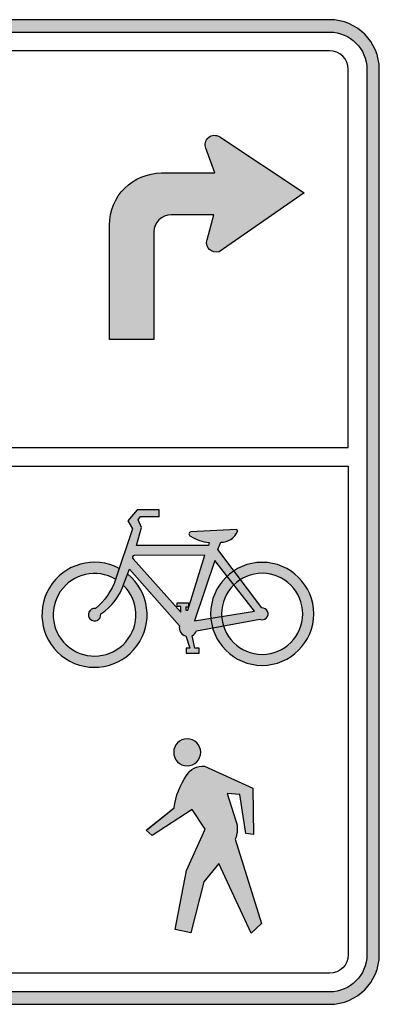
# Model space of a CAD drawing. Header units: inches. Extents: x -0.5 to 0.5, y -0.5 to 0.5.
# Tile 2 of 2: x 0.14 to 0.5, y -0.5 to 0.5. Entities that reach past the tile are written whole.
import ezdxf

# ---------------------------------------------------------------- set-up
doc = ezdxf.new("R2010")
doc.units = ezdxf.units.IN
doc.header["$MEASUREMENT"] = 0

msp = doc.modelspace()

# ---------------------------------------------------------------- hatches: boundary and pattern name
h = msp.add_hatch(color=7)
edge = h.paths.add_edge_path()
edge.add_spline(control_points=[(0.5, 0.44939), (0.5, 0.47726), (0.47741, 0.49985), (0.44954, 0.49985)], knot_values=[0, 0, 0, 0, 1, 1, 1, 1], degree=3, periodic=0)
edge.add_line((0.44954, 0.49985), (-0.44954, 0.49985))
edge.add_spline(control_points=[(-0.44954, 0.49985), (-0.46292, 0.49985), (-0.47576, 0.49453), (-0.48522, 0.48507), (-0.49468, 0.47561), (-0.5, 0.46277), (-0.5, 0.44939)], knot_values=[0, 0, 0, 0, 1, 1, 1, 2, 2, 2, 2], degree=3, periodic=0)
edge.add_line((-0.5, 0.44939), (-0.5, -0.44939))
edge.add_spline(control_points=[(-0.5, -0.44939), (-0.5, -0.46277), (-0.49468, -0.47561), (-0.48522, -0.48507), (-0.47576, -0.49453), (-0.46292, -0.49985), (-0.44954, -0.49985)], knot_values=[0, 0, 0, 0, 1, 1, 1, 2, 2, 2, 2], degree=3, periodic=0)
edge.add_line((-0.44954, -0.49985), (0.44954, -0.49985))
edge.add_spline(control_points=[(0.44954, -0.49985), (0.47741, -0.49985), (0.5, -0.47726), (0.5, -0.44939)], knot_values=[0, 0, 0, 0, 1, 1, 1, 1], degree=3, periodic=0)
edge.add_line((0.5, -0.44939), (0.5, 0.44939))
edge = h.paths.add_edge_path(flags=0)
edge.add_line((-0.48739, -0.44939), (-0.48739, 0.44939))
edge.add_spline(control_points=[(-0.48739, 0.44939), (-0.48739, 0.47029), (-0.47044, 0.48723), (-0.44954, 0.48723)], knot_values=[0, 0, 0, 0, 1, 1, 1, 1], degree=3, periodic=0)
edge.add_line((-0.44954, 0.48723), (0.44954, 0.48723))
edge.add_spline(control_points=[(0.44954, 0.48723), (0.47044, 0.48723), (0.48739, 0.47029), (0.48739, 0.44939)], knot_values=[0, 0, 0, 0, 1, 1, 1, 1], degree=3, periodic=0)
edge.add_line((0.48739, 0.44939), (0.48739, -0.44939))
edge.add_spline(control_points=[(0.48739, -0.44939), (0.48739, -0.47029), (0.47044, -0.48723), (0.44954, -0.48723)], knot_values=[0, 0, 0, 0, 1, 1, 1, 1], degree=3, periodic=0)
edge.add_line((0.44954, -0.48723), (-0.44954, -0.48723))
edge.add_spline(control_points=[(-0.44954, -0.48723), (-0.47044, -0.48723), (-0.48739, -0.47029), (-0.48739, -0.44939)], knot_values=[0, 0, 0, 0, 1, 1, 1, 1], degree=3, periodic=0)
h = msp.add_hatch(color=7)
edge = h.paths.add_edge_path()
edge.add_spline(control_points=[(0.5, 0.44939), (0.5, 0.47726), (0.47741, 0.49985), (0.44954, 0.49985)], knot_values=[0, 0, 0, 0, 1, 1, 1, 1], degree=3, periodic=0)
edge.add_line((0.44954, 0.49985), (-0.44954, 0.49985))
edge.add_spline(control_points=[(-0.44954, 0.49985), (-0.46292, 0.49985), (-0.47576, 0.49453), (-0.48522, 0.48507), (-0.49468, 0.47561), (-0.5, 0.46277), (-0.5, 0.44939)], knot_values=[0, 0, 0, 0, 1, 1, 1, 2, 2, 2, 2], degree=3, periodic=0)
edge.add_line((-0.5, 0.44939), (-0.5, 0.06553))
edge.add_line((-0.5, 0.06553), (-0.48739, 0.06553))
edge.add_line((-0.48739, 0.06553), (-0.48739, 0.44939))
edge.add_spline(control_points=[(-0.48739, 0.44939), (-0.48739, 0.45943), (-0.4834, 0.46905), (-0.4763, 0.47615), (-0.4692, 0.48325), (-0.45958, 0.48723), (-0.44954, 0.48723)], knot_values=[0, 0, 0, 0, 1, 1, 1, 2, 2, 2, 2], degree=3, periodic=0)
edge.add_line((-0.44954, 0.48723), (0.44954, 0.48723))
edge.add_spline(control_points=[(0.44954, 0.48723), (0.47044, 0.48723), (0.48739, 0.47029), (0.48739, 0.44939)], knot_values=[0, 0, 0, 0, 1, 1, 1, 1], degree=3, periodic=0)
edge.add_line((0.48739, 0.44939), (0.48739, 0.06553))
edge.add_line((0.48739, 0.06553), (0.5, 0.06553))
edge.add_line((0.5, 0.06553), (0.5, 0.44939))
h = msp.add_hatch(color=7)
edge = h.paths.add_edge_path()
edge.add_line((0.33805, 0.3809), (0.42375, 0.32401))
edge.add_line((0.42375, 0.32401), (0.33744, 0.26406))
edge.add_spline(control_points=[(0.33744, 0.26406), (0.33398, 0.26311), (0.33028, 0.26408), (0.32775, 0.26661), (0.32522, 0.26914), (0.32424, 0.27284), (0.32519, 0.2763)], knot_values=[0, 0, 0, 0, 1, 1, 1, 2, 2, 2, 2], degree=3, periodic=0)
edge.add_line((0.32519, 0.2763), (0.33223, 0.30181))
edge.add_line((0.33223, 0.30181), (0.28887, 0.30181))
edge.add_spline(control_points=[(0.28887, 0.30181), (0.27913, 0.30181), (0.27124, 0.29392), (0.27124, 0.28419)], knot_values=[0, 0, 0, 0, 1, 1, 1, 1], degree=3, periodic=0)
edge.add_line((0.27124, 0.28419), (0.27124, 0.17513))
edge.add_line((0.27124, 0.17513), (0.22615, 0.17513))
edge.add_line((0.22615, 0.17513), (0.22615, 0.29132))
edge.add_spline(control_points=[(0.22615, 0.29132), (0.22615, 0.32052), (0.24983, 0.3442), (0.27903, 0.3442)], knot_values=[0, 0, 0, 0, 1, 1, 1, 1], degree=3, periodic=0)
edge.add_line((0.27903, 0.3442), (0.33315, 0.3442))
edge.add_line((0.33315, 0.3442), (0.32397, 0.36928))
edge.add_spline(control_points=[(0.32397, 0.36928), (0.32235, 0.37315), (0.32346, 0.37763), (0.3267, 0.38031), (0.32994, 0.38298), (0.33455, 0.38322), (0.33805, 0.3809)], knot_values=[0, 0, 0, 0, 1, 1, 1, 2, 2, 2, 2], degree=3, periodic=0)
h = msp.add_hatch(color=7)
edge = h.paths.add_edge_path()
edge.add_spline(control_points=[(0.35616, -0.01977), (0.35636, -0.01932), (0.3563, -0.01879), (0.35599, -0.01841), (0.35569, -0.01802), (0.3552, -0.01783), (0.35471, -0.01792)], knot_values=[0, 0, 0, 0, 1, 1, 1, 2, 2, 2, 2], degree=3, periodic=0)
edge.add_line((0.35471, -0.01792), (0.30893, -0.02016))
edge.add_spline(control_points=[(0.30893, -0.02016), (0.30787, -0.02021), (0.30701, -0.02104), (0.30691, -0.0221), (0.30681, -0.02316), (0.3075, -0.02413), (0.30854, -0.02438)], knot_values=[0, 0, 0, 0, 1, 1, 1, 2, 2, 2, 2], degree=3, periodic=0)
edge.add_spline(control_points=[(0.30854, -0.02438), (0.31405, -0.02826), (0.32054, -0.03049), (0.32727, -0.03084)], knot_values=[0, 0, 0, 0, 1, 1, 1, 1], degree=3, periodic=0)
edge.add_line((0.32727, -0.03084), (0.32661, -0.034))
edge.add_line((0.32661, -0.034), (0.25352, -0.034))
edge.add_line((0.25352, -0.034), (0.25888, -0.0157))
edge.add_line((0.25888, -0.0157), (0.25537, -0.00809))
edge.add_line((0.25537, -0.00809), (0.25764, -0.00468))
edge.add_line((0.25764, -0.00468), (0.27658, -0.0047))
edge.add_line((0.27658, -0.0047), (0.27659, 0.00236))
edge.add_line((0.27659, 0.00236), (0.25436, 0.00236))
edge.add_line((0.25436, 0.00236), (0.24478, -0.00904))
edge.add_line((0.24478, -0.00904), (0.24965, -0.01721))
edge.add_line((0.24965, -0.01721), (0.23246, -0.06837))
edge.add_spline(control_points=[(0.23246, -0.06837), (0.22854, -0.08002), (0.22141, -0.09032), (0.21189, -0.09809)], knot_values=[0, 0, 0, 0, 1, 1, 1, 1], degree=3, periodic=0)
edge.add_spline(control_points=[(0.21189, -0.09809), (0.20921, -0.09772), (0.20659, -0.09911), (0.20539, -0.10154), (0.20418, -0.10396), (0.20466, -0.10688), (0.20657, -0.1088), (0.20848, -0.11072), (0.2114, -0.11121), (0.21383, -0.11002), (0.21626, -0.10883), (0.21766, -0.10622), (0.21731, -0.10353)], knot_values=[0, 0, 0, 0, 1, 1, 1, 2, 2, 2, 3, 3, 3, 4, 4, 4, 4], degree=3, periodic=0)
edge.add_spline(control_points=[(0.21731, -0.10353), (0.22872, -0.09615), (0.23712, -0.08495), (0.24101, -0.07193)], knot_values=[0, 0, 0, 0, 1, 1, 1, 1], degree=3, periodic=0)
edge.add_line((0.24101, -0.07193), (0.24646, -0.05795))
edge.add_line((0.24646, -0.05795), (0.29734, -0.11551))
edge.add_spline(control_points=[(0.29734, -0.11551), (0.29672, -0.11773), (0.29707, -0.12011), (0.29829, -0.12207), (0.29952, -0.12402), (0.30151, -0.12537), (0.30379, -0.12578)], knot_values=[0, 0, 0, 0, 1, 1, 1, 2, 2, 2, 2], degree=3, periodic=0)
edge.add_line((0.30379, -0.12578), (0.30766, -0.1381))
edge.add_line((0.30766, -0.1381), (0.30407, -0.1381))
edge.add_line((0.30407, -0.1381), (0.30407, -0.14332))
edge.add_line((0.30407, -0.14332), (0.31736, -0.14332))
edge.add_line((0.31736, -0.14332), (0.31736, -0.1381))
edge.add_line((0.31736, -0.1381), (0.31298, -0.1381))
edge.add_line((0.31298, -0.1381), (0.31024, -0.12567))
edge.add_spline(control_points=[(0.31024, -0.12567), (0.31219, -0.12453), (0.3137, -0.12276), (0.31452, -0.12066)], knot_values=[0, 0, 0, 0, 1, 1, 1, 1], degree=3, periodic=0)
edge.add_line((0.31452, -0.12066), (0.33087, -0.11767))
edge.add_spline(control_points=[(0.33087, -0.11767), (0.32995, -0.11442), (0.32935, -0.11109), (0.32907, -0.10772)], knot_values=[0, 0, 0, 0, 1, 1, 1, 1], degree=3, periodic=0)
edge.add_line((0.32907, -0.10772), (0.31266, -0.11037))
edge.add_line((0.31266, -0.11037), (0.33318, -0.04938))
edge.add_line((0.33318, -0.04938), (0.34555, -0.06514))
edge.add_spline(control_points=[(0.34555, -0.06514), (0.3477, -0.06314), (0.35002, -0.06132), (0.35247, -0.05971)], knot_values=[0, 0, 0, 0, 1, 1, 1, 1], degree=3, periodic=0)
edge.add_line((0.35247, -0.05971), (0.3362, -0.03804))
edge.add_line((0.3362, -0.03804), (0.33915, -0.03071))
edge.add_spline(control_points=[(0.33915, -0.03071), (0.3465, -0.03082), (0.35321, -0.0265), (0.35616, -0.01977)], knot_values=[0, 0, 0, 0, 1, 1, 1, 1], degree=3, periodic=0)
edge = h.paths.add_edge_path(flags=0)
edge.add_line((0.32309, -0.04386), (0.30583, -0.09963))
edge.add_line((0.30583, -0.09963), (0.30384, -0.09963))
edge.add_line((0.30384, -0.09963), (0.30384, -0.09646))
edge.add_line((0.30384, -0.09646), (0.30629, -0.09646))
edge.add_line((0.30629, -0.09646), (0.30629, -0.09239))
edge.add_line((0.30629, -0.09239), (0.29506, -0.09239))
edge.add_line((0.29506, -0.09239), (0.29506, -0.0961))
edge.add_line((0.29506, -0.0961), (0.29859, -0.0961))
edge.add_line((0.29859, -0.0961), (0.29859, -0.10171))
edge.add_line((0.29859, -0.10171), (0.25042, -0.04761))
edge.add_spline(control_points=[(0.25042, -0.04761), (0.24968, -0.04718), (0.24931, -0.0463), (0.24953, -0.04547), (0.24976, -0.04464), (0.25051, -0.04407), (0.25136, -0.04406)], knot_values=[0, 0, 0, 0, 1, 1, 1, 2, 2, 2, 2], degree=3, periodic=0)
edge.add_line((0.25136, -0.04406), (0.32309, -0.04386))
h = msp.add_hatch(color=7)
edge = h.paths.add_edge_path()
edge.add_line((0.24456, -0.06284), (0.24101, -0.07193))
edge.add_spline(control_points=[(0.24101, -0.07193), (0.24078, -0.07271), (0.24053, -0.07348), (0.24027, -0.07424)], knot_values=[0, 0, 0, 0, 1, 1, 1, 1], degree=3, periodic=0)
edge.add_spline(control_points=[(0.24027, -0.07424), (0.25621, -0.08972), (0.25732, -0.11494), (0.24281, -0.13176), (0.22829, -0.14858), (0.20318, -0.15116), (0.18554, -0.13766), (0.1679, -0.12415), (0.16385, -0.09923), (0.1763, -0.08084), (0.18875, -0.06244), (0.21339, -0.05693), (0.23249, -0.06829)], knot_values=[0, 0, 0, 0, 1, 1, 1, 2, 2, 2, 3, 3, 3, 4, 4, 4, 4], degree=3, periodic=0)
edge.add_line((0.23249, -0.06829), (0.23618, -0.05729))
edge.add_spline(control_points=[(0.23618, -0.05729), (0.21105, -0.04387), (0.17982, -0.05256), (0.16523, -0.07702), (0.15064, -0.10149), (0.15784, -0.1331), (0.18159, -0.14883), (0.20534, -0.16455), (0.23726, -0.15885), (0.25409, -0.13586), (0.27092, -0.11288), (0.26672, -0.08073), (0.24456, -0.06284)], knot_values=[0, 0, 0, 0, 1, 1, 1, 2, 2, 2, 3, 3, 3, 4, 4, 4, 4], degree=3, periodic=0)
h = msp.add_hatch(color=7)
edge = h.paths.add_edge_path()
edge.add_line((0.35247, -0.05971), (0.35919, -0.06865))
edge.add_spline(control_points=[(0.35919, -0.06865), (0.37187, -0.06063), (0.3879, -0.06014), (0.40104, -0.06738), (0.41417, -0.07461), (0.42234, -0.08842), (0.42234, -0.10342), (0.42234, -0.12375), (0.40748, -0.14103), (0.38738, -0.14409), (0.36728, -0.14715), (0.34796, -0.13507), (0.34191, -0.11566)], knot_values=[0, 0, 0, 0, 1, 1, 1, 2, 2, 2, 3, 3, 3, 4, 4, 4, 4], degree=3, periodic=0)
edge.add_line((0.34191, -0.11566), (0.33087, -0.11767))
edge.add_spline(control_points=[(0.33087, -0.11767), (0.33799, -0.14279), (0.36253, -0.15881), (0.38839, -0.15522), (0.41424, -0.15163), (0.43349, -0.12952), (0.43349, -0.10342), (0.43349, -0.08419), (0.42294, -0.06652), (0.40602, -0.05739), (0.3891, -0.04826), (0.36854, -0.04915), (0.35247, -0.05971)], knot_values=[0, 0, 0, 0, 1, 1, 1, 2, 2, 2, 3, 3, 3, 4, 4, 4, 4], degree=3, periodic=0)
h = msp.add_hatch(color=7)
edge = h.paths.add_edge_path()
edge.add_spline(control_points=[(0.35247, -0.05971), (0.35002, -0.06132), (0.3477, -0.06314), (0.34555, -0.06514)], knot_values=[0, 0, 0, 0, 1, 1, 1, 1], degree=3, periodic=0)
edge.add_line((0.34555, -0.06514), (0.35247, -0.07396))
edge.add_spline(control_points=[(0.35247, -0.07396), (0.35452, -0.07196), (0.35677, -0.07018), (0.35919, -0.06865)], knot_values=[0, 0, 0, 0, 1, 1, 1, 1], degree=3, periodic=0)
edge.add_line((0.35919, -0.06865), (0.35247, -0.05971))
h = msp.add_hatch(color=7)
edge = h.paths.add_edge_path()
edge.add_line((0.35247, -0.07396), (0.34555, -0.06514))
edge.add_spline(control_points=[(0.34555, -0.06514), (0.33493, -0.07504), (0.32889, -0.0889), (0.32889, -0.10342), (0.32889, -0.10485), (0.32895, -0.10629), (0.32907, -0.10772)], knot_values=[0, 0, 0, 0, 1, 1, 1, 2, 2, 2, 2], degree=3, periodic=0)
edge.add_line((0.32907, -0.10772), (0.34012, -0.10593))
edge.add_spline(control_points=[(0.34012, -0.10593), (0.34007, -0.1051), (0.34005, -0.10426), (0.34005, -0.10342), (0.34005, -0.09233), (0.34453, -0.0817), (0.35247, -0.07396)], knot_values=[0, 0, 0, 0, 1, 1, 1, 2, 2, 2, 2], degree=3, periodic=0)
h = msp.add_hatch(color=7)
edge = h.paths.add_edge_path()
edge.add_spline(control_points=[(0.35919, -0.06865), (0.35677, -0.07018), (0.35452, -0.07196), (0.35247, -0.07396)], knot_values=[0, 0, 0, 0, 1, 1, 1, 1], degree=3, periodic=0)
edge.add_line((0.35247, -0.07396), (0.37334, -0.10056))
edge.add_line((0.37334, -0.10056), (0.34012, -0.10593))
edge.add_spline(control_points=[(0.34012, -0.10593), (0.34033, -0.10923), (0.34093, -0.1125), (0.34191, -0.11566)], knot_values=[0, 0, 0, 0, 1, 1, 1, 1], degree=3, periodic=0)
edge.add_line((0.34191, -0.11566), (0.37881, -0.10892))
edge.add_spline(control_points=[(0.37881, -0.10892), (0.38109, -0.10991), (0.38374, -0.10939), (0.38548, -0.10761), (0.38721, -0.10584), (0.38768, -0.10318), (0.38664, -0.10092), (0.38561, -0.09867), (0.38329, -0.09728), (0.38082, -0.09743)], knot_values=[0, 0, 0, 0, 1, 1, 1, 2, 2, 2, 3, 3, 3, 3], degree=3, periodic=0)
edge.add_line((0.38082, -0.09743), (0.35919, -0.06865))
h = msp.add_hatch(color=7)
edge = h.paths.add_edge_path()
edge.add_line((0.34012, -0.10593), (0.32907, -0.10772))
edge.add_spline(control_points=[(0.32907, -0.10772), (0.32935, -0.11109), (0.32995, -0.11442), (0.33087, -0.11767)], knot_values=[0, 0, 0, 0, 1, 1, 1, 1], degree=3, periodic=0)
edge.add_line((0.33087, -0.11767), (0.34191, -0.11566))
edge.add_spline(control_points=[(0.34191, -0.11566), (0.34093, -0.1125), (0.34033, -0.10923), (0.34012, -0.10593)], knot_values=[0, 0, 0, 0, 1, 1, 1, 1], degree=3, periodic=0)
h = msp.add_hatch(color=7)
edge = h.paths.add_edge_path()
edge.add_spline(control_points=[(0.31876, -0.24396), (0.31876, -0.23639), (0.31262, -0.23026), (0.30506, -0.23026), (0.29749, -0.23026), (0.29136, -0.23639), (0.29136, -0.24396), (0.29136, -0.25152), (0.29749, -0.25766), (0.30506, -0.25766), (0.31262, -0.25766), (0.31876, -0.25152), (0.31876, -0.24396)], knot_values=[0, 0, 0, 0, 1, 1, 1, 2, 2, 2, 3, 3, 3, 4, 4, 4, 4], degree=3, periodic=0)
h = msp.add_hatch(color=7)
edge = h.paths.add_edge_path()
edge.add_spline(control_points=[(0.30453, -0.26748), (0.29764, -0.27717), (0.29328, -0.28843), (0.29184, -0.30023)], knot_values=[0, 0, 0, 0, 1, 1, 1, 1], degree=3, periodic=0)
edge.add_line((0.29184, -0.30023), (0.26374, -0.32319))
edge.add_line((0.26374, -0.32319), (0.26964, -0.32861))
edge.add_line((0.26964, -0.32861), (0.31003, -0.30222))
edge.add_line((0.31003, -0.30222), (0.3233, -0.32212))
edge.add_line((0.3233, -0.32212), (0.30451, -0.36405))
edge.add_line((0.30451, -0.36405), (0.29278, -0.42401))
edge.add_line((0.29278, -0.42401), (0.30881, -0.42744))
edge.add_line((0.30881, -0.42744), (0.3219, -0.37534))
edge.add_line((0.3219, -0.37534), (0.33716, -0.35679))
edge.add_line((0.33716, -0.35679), (0.3701, -0.42756))
edge.add_line((0.3701, -0.42756), (0.38053, -0.41778))
edge.add_line((0.38053, -0.41778), (0.35376, -0.33229))
edge.add_spline(control_points=[(0.35376, -0.33229), (0.35632, -0.32631), (0.35662, -0.3196), (0.35459, -0.31341)], knot_values=[0, 0, 0, 0, 1, 1, 1, 1], degree=3, periodic=0)
edge.add_line((0.35459, -0.31341), (0.34554, -0.28582))
edge.add_line((0.34554, -0.28582), (0.35857, -0.2869))
edge.add_line((0.35857, -0.2869), (0.36472, -0.32651))
edge.add_line((0.36472, -0.32651), (0.37238, -0.32756))
edge.add_line((0.37238, -0.32756), (0.37172, -0.28032))
edge.add_line((0.37172, -0.28032), (0.32265, -0.25821))
edge.add_spline(control_points=[(0.32265, -0.25821), (0.31531, -0.25748), (0.30823, -0.26111), (0.30453, -0.26748)], knot_values=[0, 0, 0, 0, 1, 1, 1, 1], degree=3, periodic=0)

# ---------------------------------------------------------------- linework, layer by layer
at = {"color": 7}
for points in [[(0.44954, 0.49985), (-0.44954, 0.49985)], [(-0.44954, 0.48723), (0.44954, 0.48723)], [(0.44954, 0.46831), (-0.44954, 0.46831)], [(-0.46846, 0.06553), (0.46846, 0.06553), (0.46846, 0.44939)], [(0.48739, 0.44939), (0.48739, -0.44939)], [(0.5, -0.44939), (0.5, 0.44939)], [(0.33805, 0.3809), (0.42375, 0.32401), (0.33744, 0.26406)], [(0.27903, 0.3442), (0.33315, 0.3442), (0.32397, 0.36928)], [(0.32519, 0.2763), (0.33223, 0.30181), (0.28887, 0.30181)], [(0.27124, 0.28419), (0.27124, 0.17513), (0.22615, 0.17513), (0.22615, 0.29132)], [(-0.46846, -0.44939), (-0.46846, 0.04661), (0.46846, 0.04661), (0.46846, -0.44939)], [(0.27658, -0.0049), (0.27659, 0.00236), (0.25436, 0.00236), (0.24478, -0.00904), (0.24965, -0.01721), (0.23246, -0.06837)], [(0.32727, -0.03084), (0.32661, -0.034), (0.25352, -0.034), (0.25888, -0.0157), (0.25537, -0.00809), (0.25764, -0.00468), (0.27658, -0.0047)], [(0.35471, -0.01792), (0.30893, -0.02016)], [(0.38082, -0.09743), (0.3362, -0.03804), (0.33915, -0.03071)], [(0.25042, -0.04761), (0.29859, -0.10171), (0.29859, -0.0961), (0.29506, -0.0961), (0.29506, -0.09239), (0.30629, -0.09239), (0.30629, -0.09646), (0.30384, -0.09646), (0.30384, -0.09963), (0.30583, -0.09963), (0.32309, -0.04386)], [(0.32309, -0.04386), (0.25136, -0.04406)], [(0.24101, -0.07193), (0.24646, -0.05795), (0.29734, -0.11551)], [(0.31452, -0.12066), (0.37881, -0.10892)], [(0.30379, -0.12578), (0.30766, -0.1381), (0.30407, -0.1381), (0.30407, -0.14332), (0.31736, -0.14332), (0.31736, -0.1381), (0.31298, -0.1381), (0.31024, -0.12567)], [(0.32265, -0.25821), (0.37172, -0.28032), (0.37238, -0.32756), (0.36472, -0.32651), (0.35857, -0.2869), (0.34554, -0.28582), (0.35459, -0.31341)], [(0.35376, -0.33229), (0.38053, -0.41778), (0.3701, -0.42756), (0.33716, -0.35679), (0.3219, -0.37534), (0.30881, -0.42744), (0.29278, -0.42401), (0.30451, -0.36405), (0.3233, -0.32212), (0.31003, -0.30222), (0.26964, -0.32861), (0.26359, -0.32305), (0.29184, -0.30023)], [(0.26381, -0.32314), (0.29184, -0.30023)], [(0.44954, -0.46831), (-0.44954, -0.46831)], [(0.44954, -0.48723), (-0.44954, -0.48723)], [(-0.44954, -0.49985), (0.44954, -0.49985)]]:
    msp.add_lwpolyline(points, dxfattribs=at)
msp.add_lwpolyline([(0.37334, -0.10056), (0.33318, -0.04938), (0.31266, -0.11037), (0.37334, -0.10056)], close=True, dxfattribs=at)
for points in [[(0.5, 0.44939), (0.5, 0.47726), (0.47741, 0.49985), (0.44954, 0.49985)], [(0.44954, 0.48723), (0.47044, 0.48723), (0.48739, 0.47029), (0.48739, 0.44939)], [(0.46846, 0.44939), (0.46846, 0.45984), (0.45999, 0.46831), (0.44954, 0.46831)], [(0.22615, 0.29132), (0.22615, 0.32052), (0.24983, 0.3442), (0.27903, 0.3442)], [(0.28887, 0.30181), (0.27913, 0.30181), (0.27124, 0.29392), (0.27124, 0.28419)], [(0.30854, -0.02438), (0.31405, -0.02826), (0.32054, -0.03049), (0.32727, -0.03084)], [(0.23246, -0.06837), (0.22854, -0.08002), (0.22141, -0.09032), (0.21189, -0.09809)], [(0.21731, -0.10353), (0.22872, -0.09615), (0.23712, -0.08495), (0.24101, -0.07193)], [(0.31024, -0.12567), (0.31219, -0.12453), (0.3137, -0.12276), (0.31452, -0.12066)], [(0.30453, -0.26748), (0.30823, -0.26111), (0.31531, -0.25748), (0.32265, -0.25821)], [(0.29184, -0.30023), (0.29328, -0.28843), (0.29764, -0.27717), (0.30453, -0.26748)], [(0.35459, -0.31341), (0.35662, -0.3196), (0.35632, -0.32631), (0.35376, -0.33229)], [(0.44954, -0.49985), (0.47741, -0.49985), (0.5, -0.47726), (0.5, -0.44939)], [(0.48739, -0.44939), (0.48739, -0.47029), (0.47044, -0.48723), (0.44954, -0.48723)], [(0.46846, -0.44939), (0.46846, -0.45984), (0.45999, -0.46831), (0.44954, -0.46831)]]:
    msp.add_open_spline(points, degree=3, dxfattribs=at)
for points, knots in [([(0.32397, 0.36928), (0.32235, 0.37315), (0.32346, 0.37763), (0.3267, 0.38031), (0.32994, 0.38298), (0.33455, 0.38322), (0.33805, 0.3809)], [0, 0, 0, 0, 1, 1, 1, 2, 2, 2, 2]), ([(0.33744, 0.26406), (0.33398, 0.26311), (0.33028, 0.26408), (0.32775, 0.26661), (0.32522, 0.26914), (0.32424, 0.27284), (0.32519, 0.2763)], [0, 0, 0, 0, 1, 1, 1, 2, 2, 2, 2]), ([(0.33915, -0.03071), (0.3465, -0.03082), (0.35321, -0.0265), (0.35616, -0.01977), (0.35636, -0.01932), (0.3563, -0.01879), (0.35599, -0.01841), (0.35569, -0.01802), (0.3552, -0.01783), (0.35471, -0.01792)], [0, 0, 0, 0, 1, 1, 1, 2, 2, 2, 3, 3, 3, 3]), ([(0.30893, -0.02016), (0.30787, -0.02021), (0.30701, -0.02104), (0.30691, -0.0221), (0.30681, -0.02316), (0.3075, -0.02413), (0.30854, -0.02438)], [0, 0, 0, 0, 1, 1, 1, 2, 2, 2, 2]), ([(0.23618, -0.05729), (0.21105, -0.04387), (0.17982, -0.05256), (0.16523, -0.07702), (0.15064, -0.10149), (0.15784, -0.1331), (0.18159, -0.14883), (0.20534, -0.16455), (0.23726, -0.15885), (0.25409, -0.13586), (0.27092, -0.11288), (0.26672, -0.08073), (0.24456, -0.06284)], [0, 0, 0, 0, 1, 1, 1, 2, 2, 2, 3, 3, 3, 4, 4, 4, 4]), ([(0.25136, -0.04406), (0.25051, -0.04407), (0.24976, -0.04464), (0.24953, -0.04547), (0.24931, -0.0463), (0.24968, -0.04718), (0.25042, -0.04761)], [0, 0, 0, 0, 1, 1, 1, 2, 2, 2, 2]), ([(0.23249, -0.06829), (0.21339, -0.05693), (0.18875, -0.06244), (0.1763, -0.08084), (0.16385, -0.09923), (0.1679, -0.12415), (0.18554, -0.13766), (0.20318, -0.15116), (0.22829, -0.14858), (0.24281, -0.13176), (0.25732, -0.11494), (0.25621, -0.08972), (0.24027, -0.07424)], [0, 0, 0, 0, 1, 1, 1, 2, 2, 2, 3, 3, 3, 4, 4, 4, 4]), ([(0.43349, -0.10342), (0.43349, -0.1323), (0.41008, -0.15572), (0.38119, -0.15572), (0.35231, -0.15572), (0.32889, -0.1323), (0.32889, -0.10342), (0.32889, -0.07453), (0.35231, -0.05112), (0.38119, -0.05112), (0.41008, -0.05112), (0.43349, -0.07453), (0.43349, -0.10342)], [0, 0, 0, 0, 1, 1, 1, 2, 2, 2, 3, 3, 3, 4, 4, 4, 4]), ([(0.42234, -0.10342), (0.42234, -0.12614), (0.40391, -0.14456), (0.38119, -0.14456), (0.35847, -0.14456), (0.34005, -0.12614), (0.34005, -0.10342), (0.34005, -0.0807), (0.35847, -0.06227), (0.38119, -0.06227), (0.40391, -0.06227), (0.42234, -0.0807), (0.42234, -0.10342)], [0, 0, 0, 0, 1, 1, 1, 2, 2, 2, 3, 3, 3, 4, 4, 4, 4]), ([(0.21189, -0.09809), (0.20921, -0.09772), (0.20659, -0.09911), (0.20539, -0.10154), (0.20418, -0.10396), (0.20466, -0.10688), (0.20657, -0.1088), (0.20848, -0.11072), (0.2114, -0.11121), (0.21383, -0.11002), (0.21626, -0.10883), (0.21766, -0.10622), (0.21731, -0.10353)], [0, 0, 0, 0, 1, 1, 1, 2, 2, 2, 3, 3, 3, 4, 4, 4, 4]), ([(0.37881, -0.10892), (0.38109, -0.10991), (0.38374, -0.10939), (0.38548, -0.10761), (0.38721, -0.10584), (0.38768, -0.10318), (0.38664, -0.10092), (0.38561, -0.09867), (0.38329, -0.09728), (0.38082, -0.09743)], [0, 0, 0, 0, 1, 1, 1, 2, 2, 2, 3, 3, 3, 3]), ([(0.29734, -0.11551), (0.29672, -0.11773), (0.29707, -0.12011), (0.29829, -0.12207), (0.29952, -0.12402), (0.30151, -0.12537), (0.30379, -0.12578)], [0, 0, 0, 0, 1, 1, 1, 2, 2, 2, 2]), ([(0.31876, -0.24396), (0.31876, -0.25152), (0.31262, -0.25766), (0.30506, -0.25766), (0.29749, -0.25766), (0.29136, -0.25152), (0.29136, -0.24396), (0.29136, -0.23639), (0.29749, -0.23026), (0.30506, -0.23026), (0.31262, -0.23026), (0.31876, -0.23639), (0.31876, -0.24396)], [0, 0, 0, 0, 1, 1, 1, 2, 2, 2, 3, 3, 3, 4, 4, 4, 4])]:
    msp.add_open_spline(points, degree=3, knots=knots, dxfattribs=at)

doc.saveas('drawing.dxf')
